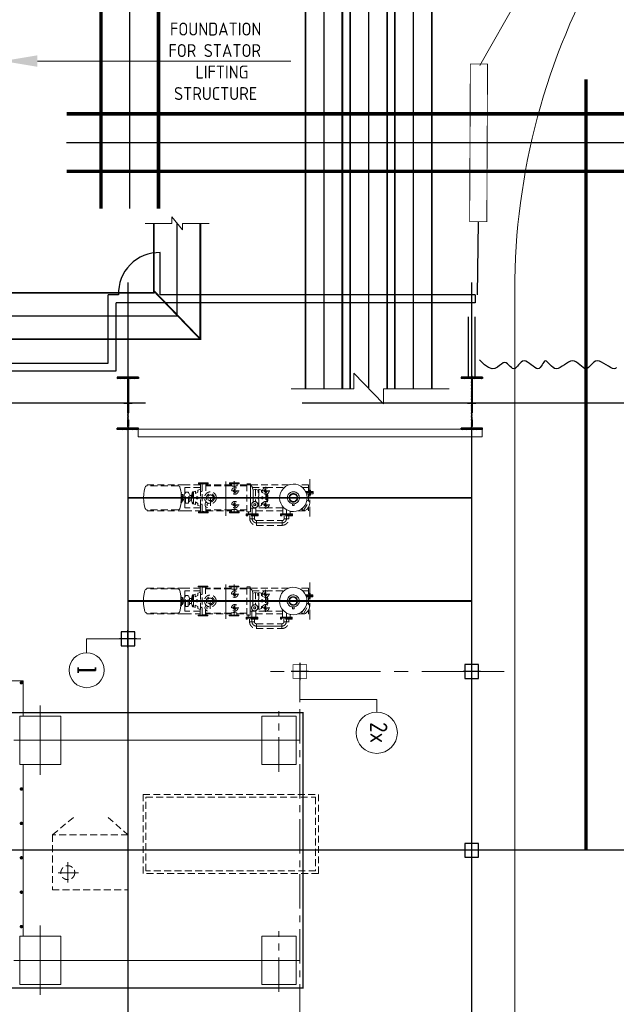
# Model space of a CAD drawing. Extents: x -7650383 to 4934791, y -114316 to 1826789.
# Tile 127 of 256: x 2141935 to 2159290, y 6158 to 34790. Entities that reach past the tile are written whole.
import ezdxf
from ezdxf.enums import TextEntityAlignment as Align

# ---------------------------------------------------------------- set-up
doc = ezdxf.new("R2010")
doc.units = 0
doc.header["$LTSCALE"] = 800
doc.header["$MEASUREMENT"] = 0
doc.set_wipeout_variables(frame=1)
for name, pattern in [('0', [0]), ('CENTER', [2, 1.25, -0.25, 0.25, -0.25]), ('CENTER2', [1.125, 0.75, -0.125, 0.125, -0.125]), ('CONTINOUS', [0]), ('GTCHAIN', [24, 16, -3.2, 1.6, -3.2]), ('GTDASH', [12, 8, -4]), ('GTDOT', [6, 1.6, -4.4]), ('HIDDEN', [0.375, 0.25, -0.125])]:
    doc.linetypes.add(name, pattern=pattern)
doc.layers.get('0').update_dxf_attribs({"linetype": 'CONTINUOUS'})
for name, color, linetype in [('0-7-COL', 2, 'CENTER'), ('Aux_col', 7, 'CONTINUOUS'), ('CENTER', 2, 'CENTER'), ('CL', 2, 'CENTER2'), ('COL', 1, 'CENTER'), ('DIM', 4, 'CONTINUOUS'), ('EQUPT', 4, '0'), ('fencing', 6, 'CONTINUOUS'), ('GRID', 8, 'CENTER'), ('HATCH', 9, 'CONTINUOUS'), ('KEY PLAN', 251, 'CONTINUOUS'), ('MECH_EQ', 8, 'HIDDEN'), ('PIPE', 1, 'CONTINUOUS'), ('TEXT', 3, 'CONTINUOUS'), ('WALL', 6, 'CONTINUOUS')]:
    doc.layers.add(name, color=color, linetype=linetype)
doc.layers.add('EQPT', color=8, linetype='HIDDEN', lineweight=9)
doc.styles.add('ROMANC', font='romanc')
doc.styles.add('ROMANS', font='ISO9.shx', dxfattribs={"width": 0.8})
doc.linetypes.add('FENCELINE2', pattern='A,0.25,-0.1,[132,ltypeshp.shx,S=0.1,R=0,X=-0.1,Y=0],-0.1,1', length=1.45)

# ---------------------------------------------------------------- blocks, each defined once
blk = doc.blocks.new('A$C3C7577A7')
at = {"layer": 'Aux_col'}
for p, q in [((12200, 13200), (11800, 13200)), ((11800, 13200), (11800, 12800)), ((12000, 13250), (12000, 12750)), ((12200, 12800), (12200, 13200)), ((11750, 13000), (12250, 13000)), ((11800, 12800), (12200, 12800)), ((12000, 8050), (12000, 7550)), ((17000, 7550), (17000, 8050)), ((11750, 7800), (12250, 7800)), ((12200, 8000), (11800, 8000)), ((11800, 8000), (11800, 7600)), ((12200, 7600), (12200, 8000)), ((16750, 7800), (17250, 7800)), ((11800, 7600), (12200, 7600)), ((22200, 7050), (21800, 7050)), ((21800, 7050), (21800, 6650)), ((22000, 7100), (22000, 6600)), ((22200, 6650), (22200, 7050)), ((21750, 6850), (22250, 6850)), ((21800, 6650), (22200, 6650))]:
    blk.add_line(p, q, dxfattribs=at)
at = {"layer": 'Aux_col', "const_width": 20, "flags": 128}
blk.add_lwpolyline([(16800, 8000), (17200, 8000), (17200, 7600), (16800, 7600)], close=True, dxfattribs=at)
blk = doc.blocks.new('A$C41E52089')
at = {"layer": 'COL'}
h = blk.add_hatch(dxfattribs=at)
h.set_pattern_fill('ANSI31', color=256, scale=100, style=0)
h.paths.add_polyline_path([(310, -720), (0, -720), (0, -760), (310, -760)])
h.paths.add_polyline_path([(0, -720), (-310, -720), (-310, -760), (0, -760)])
h.paths.add_polyline_path([(0, 0), (-13, 0), (-13, -720), (0, -720)])
h.paths.add_polyline_path([(0, 720), (-13, 720), (-13, 0), (0, 0)])
h.paths.add_polyline_path([(12, 0), (0, 0), (0, -720), (12, -720)])
h.paths.add_polyline_path([(12, 720), (0, 720), (0, 0), (12, 0)])
h.paths.add_polyline_path([(310, 760), (0, 760), (0, 720), (12, 720), (310, 720)])
h.paths.add_polyline_path([(0, 760), (-310, 760), (-310, 720), (0, 720)])
for p, q in [((-310, 760), (310, 760)), ((-310, 760), (-310, 720)), ((-310, 720), (310, 720)), ((-13, -720), (-13, 720)), ((12, -720), (12, 720)), ((310, 760), (310, 720)), ((-310, -720), (310, -720)), ((-310, -760), (-310, -720)), ((-310, -760), (310, -760)), ((310, -760), (310, -720))]:
    blk.add_line(p, q, dxfattribs=at)
at = {"layer": 'COL', "color": 2}
for p, q in [((0, -800), (0, 800)), ((123, 0), (-123, 0))]:
    blk.add_line(p, q, dxfattribs=at)
blk = doc.blocks.new('new block')
at = {"layer": 'EQPT'}
for p, q in [((16080, 77738), (15341, 77738)), ((15341, 77598), (15341, 77738)), ((16080, 77598), (15341, 77598)), ((16080, 77598), (16080, 77738)), ((16080, 77598), (16080, 77738)), ((14714, 77309), (14555, 77032)), ((14872, 77311), (14567, 77311)), ((14567, 77311), (14567, 77231)), ((14692, 77307), (14673, 77307)), ((14710, 77301), (14692, 77307)), ((14766, 77279), (14714, 77309)), ((14927, 77327), (14851, 77303)), ((15004, 77336), (14927, 77327)), ((15080, 77330), (15004, 77336)), ((15039, 77436), (15039, 77465)), ((15039, 77465), (15382, 77465)), ((15382, 77436), (15039, 77436)), ((15153, 77310), (15080, 77330)), ((15140, 77465), (15140, 77545)), ((15281, 77545), (15140, 77545)), ((15223, 77275), (15153, 77310)), ((15281, 77465), (15281, 77545)), ((16101, 77311), (15320, 77311)), ((15382, 77465), (15382, 77436)), ((16039, 77436), (16039, 77465)), ((16039, 77465), (16382, 77465)), ((16382, 77436), (16039, 77436)), ((16140, 77545), (16280, 77545)), ((16140, 77465), (16140, 77545)), ((16280, 77465), (16280, 77545)), ((16320, 77346), (16361, 77346)), ((16361, 77346), (16361, 76526)), ((16647, 77311), (16361, 77311)), ((16382, 77465), (16382, 77436)), ((17547, 77311), (16815, 77311)), ((17564, 77342), (17561, 77342)), ((17561, 77190), (17561, 77342)), ((17582, 77340), (17564, 77342)), ((17588, 77340), (17582, 77340)), ((17606, 77337), (17588, 77340)), ((17631, 77336), (17606, 77337)), ((17657, 77337), (17631, 77336)), ((17661, 77338), (17657, 77337)), ((17661, 76534), (17661, 77338)), ((18167, 77311), (17715, 77311)), ((19266, 77311), (18167, 77311)), ((19266, 77286), (19266, 77311)), ((14539, 77130), (14534, 77089)), ((14534, 77089), (14536, 77070)), ((14536, 77070), (14545, 77053)), ((14551, 77171), (14539, 77130)), ((14545, 77053), (14560, 77041)), ((14552, 77172), (14551, 77171)), ((14570, 77208), (14552, 77172)), ((14555, 77032), (14606, 77002)), ((14567, 77231), (14585, 77231)), ((14567, 77231), (14567, 77202)), ((14567, 77025), (14567, 76842)), ((14593, 77242), (14570, 77208)), ((14622, 77273), (14593, 77243)), ((14593, 77243), (14593, 77242)), ((14606, 77002), (14624, 77032)), ((14637, 77078), (14617, 77005)), ((14655, 77299), (14622, 77273)), ((14672, 77148), (14637, 77078)), ((14673, 77307), (14655, 77299)), ((14720, 77211), (14672, 77148)), ((14781, 77263), (14720, 77211)), ((14734, 77223), (14766, 77279)), ((14738, 77231), (14742, 77231)), ((14851, 77303), (14781, 77263)), ((14863, 77030), (14850, 77006)), ((14880, 77052), (14863, 77030)), ((14900, 77071), (14880, 77052)), ((14923, 77087), (14900, 77071)), ((14926, 77028), (14915, 77016)), ((14948, 77099), (14923, 77087)), ((14939, 77039), (14926, 77028)), ((14948, 77026), (14936, 77017)), ((14954, 77047), (14939, 77039)), ((14975, 77107), (14948, 77099)), ((14961, 77034), (14948, 77026)), ((14969, 77054), (14954, 77047)), ((14974, 77040), (14961, 77034)), ((14985, 77058), (14969, 77054)), ((14988, 77044), (14974, 77040)), ((15003, 77111), (14975, 77107)), ((14985, 77111), (14985, 77161)), ((14985, 77161), (15035, 77161)), ((15010, 77111), (14985, 77111)), ((15002, 77061), (14985, 77058)), ((15003, 77046), (14988, 77044)), ((15018, 77061), (15002, 77061)), ((15030, 77110), (15003, 77111)), ((15017, 77046), (15003, 77046)), ((15035, 77111), (15011, 77111)), ((15031, 77044), (15017, 77046)), ((15034, 77059), (15018, 77061)), ((15056, 77105), (15030, 77110)), ((15044, 77040), (15031, 77044)), ((15049, 77055), (15034, 77059)), ((15035, 77161), (15035, 77111)), ((15057, 77035), (15044, 77040)), ((15064, 77049), (15049, 77055)), ((15081, 77096), (15056, 77105)), ((15070, 77029), (15057, 77035)), ((15078, 77041), (15064, 77049)), ((15081, 77020), (15070, 77029)), ((15091, 77032), (15078, 77041)), ((15105, 77083), (15081, 77096)), ((15103, 77020), (15091, 77032)), ((15127, 77067), (15105, 77083)), ((15146, 77047), (15127, 77067)), ((15162, 77023), (15146, 77047)), ((15174, 76998), (15162, 77023)), ((15286, 77226), (15223, 77275)), ((15338, 77165), (15286, 77226)), ((15320, 77231), (15808, 77231)), ((15377, 77095), (15338, 77165)), ((15402, 77020), (15377, 77095)), ((15693, 77136), (15932, 77136)), ((15765, 77054), (15752, 77006)), ((15782, 77045), (15782, 76824)), ((15812, 77255), (15812, 77016)), ((15815, 77231), (16101, 77231)), ((15876, 77066), (15936, 77098)), ((15903, 77111), (15911, 77111)), ((15911, 77111), (15936, 77120)), ((15911, 77105), (15911, 77111)), ((15911, 77101), (15911, 77105)), ((15911, 77101), (15911, 77090)), ((15911, 77090), (15911, 77084)), ((15936, 77158), (16011, 77186)), ((15936, 77098), (15936, 77158)), ((16011, 77186), (16011, 76686)), ((16011, 77084), (16037, 77098)), ((16037, 77158), (16047, 77161)), ((16037, 77098), (16037, 77158)), ((16262, 77236), (16101, 77236)), ((16101, 77236), (16103, 77220)), ((16112, 77160), (16112, 77111)), ((16112, 77160), (16112, 77111)), ((16112, 76686), (16112, 77050)), ((16112, 76686), (16112, 77050)), ((16189, 77068), (16179, 77061)), ((16182, 77063), (16184, 76985)), ((16262, 76526), (16262, 77300)), ((16361, 77286), (16647, 77286)), ((16592, 77136), (16831, 77136)), ((16711, 77255), (16711, 77016)), ((16815, 77286), (17547, 77286)), ((17681, 77123), (17671, 77121)), ((17699, 77129), (17681, 77123)), ((17702, 77131), (17699, 77129)), ((17711, 77133), (17702, 77131)), ((17711, 76689), (17711, 77182)), ((17715, 77231), (18167, 77231)), ((17786, 77158), (17715, 77184)), ((17786, 77158), (17786, 77098)), ((17786, 77098), (17861, 77058)), ((17861, 77058), (17861, 77130)), ((17912, 77111), (17861, 77130)), ((17942, 77111), (17912, 77111)), ((17912, 77105), (17912, 77111)), ((17912, 77101), (17912, 77105)), ((17912, 77090), (17912, 77101)), ((17912, 77081), (17912, 77090)), ((17912, 77065), (17912, 77081)), ((17912, 77053), (17912, 77065)), ((17912, 77032), (17912, 77053)), ((17912, 77018), (17912, 77032)), ((17942, 76761), (17942, 77111)), ((17942, 77111), (17972, 77006)), ((18066, 77061), (18026, 77046)), ((18026, 77046), (18026, 76826)), ((18107, 77096), (18066, 77096)), ((18066, 77096), (18066, 76776)), ((18107, 77096), (18146, 77096)), ((18146, 77096), (18146, 76776)), ((18186, 77046), (18146, 77061)), ((18167, 77231), (18167, 77053)), ((18186, 76826), (18186, 77046)), ((18257, 77036), (18227, 77036)), ((18227, 77036), (18227, 76986)), ((18276, 77076), (18257, 77076)), ((18257, 77076), (18257, 76796)), ((18276, 77076), (18286, 77142)), ((18276, 77073), (18276, 77076)), ((18276, 77071), (18276, 77073)), ((18276, 77066), (18276, 77071)), ((18276, 77017), (18286, 77068)), ((18276, 77057), (18276, 77066)), ((18276, 77052), (18276, 77057)), ((18276, 77052), (18276, 77042)), ((18276, 77042), (18276, 77035)), ((18276, 77035), (18276, 77025)), ((18276, 77025), (18276, 77017)), ((18309, 77243), (18286, 77142)), ((18318, 77260), (18309, 77243)), ((18331, 77274), (18318, 77260)), ((18348, 77283), (18331, 77274)), ((18366, 77286), (18348, 77283)), ((18366, 77286), (19266, 77286)), ((19266, 77286), (19285, 77283)), ((19285, 77283), (19302, 77274)), ((19302, 77274), (19315, 77260)), ((19315, 77260), (19323, 77243)), ((19323, 77243), (19347, 77142)), ((19347, 77142), (19362, 77039)), ((19362, 77038), (19367, 76936)), ((14617, 77005), (14611, 76930)), ((14611, 76930), (14619, 76852)), ((14619, 76852), (14644, 76777)), ((14644, 76777), (14683, 76706)), ((14837, 76955), (14836, 76928)), ((14836, 76928), (14839, 76901)), ((14841, 76981), (14837, 76955)), ((14839, 76901), (14847, 76874)), ((14850, 77006), (14841, 76981)), ((14841, 76981), (14841, 76981)), ((14841, 76981), (14841, 76981)), ((14841, 76981), (14841, 76981)), ((14841, 76981), (14841, 76981)), ((14841, 76981), (14841, 76981)), ((14841, 76981), (14841, 76981)), ((14841, 76981), (14841, 76981)), ((14841, 76981), (14841, 76981)), ((14841, 76981), (14841, 76981)), ((14847, 76874), (14859, 76848)), ((14859, 76848), (14875, 76825)), ((14875, 76825), (14894, 76805)), ((14888, 76959), (14886, 76943)), ((14886, 76943), (14886, 76927)), ((14886, 76927), (14888, 76911)), ((14892, 76975), (14888, 76959)), ((14888, 76911), (14893, 76894)), ((14897, 76989), (14892, 76975)), ((14892, 76975), (14892, 76975)), ((14892, 76975), (14892, 76975)), ((14892, 76975), (14892, 76975)), ((14892, 76975), (14892, 76975)), ((14892, 76975), (14892, 76975)), ((14892, 76975), (14892, 76975)), ((14892, 76975), (14892, 76975)), ((14892, 76975), (14892, 76975)), ((14892, 76975), (14892, 76975)), ((14892, 76975), (14892, 76975)), ((14893, 76894), (14899, 76879)), ((14894, 76805), (14916, 76788)), ((14905, 77003), (14897, 76989)), ((14899, 76879), (14908, 76865)), ((14902, 76956), (14901, 76942)), ((14901, 76942), (14901, 76928)), ((14901, 76928), (14903, 76914)), ((14906, 76970), (14902, 76956)), ((14903, 76914), (14907, 76900)), ((14915, 77016), (14905, 77003)), ((14911, 76983), (14906, 76970)), ((14907, 76900), (14912, 76886)), ((14908, 76865), (14918, 76852)), ((14918, 76995), (14911, 76983)), ((14912, 76886), (14920, 76873)), ((14916, 76788), (14940, 76776)), ((14926, 77007), (14918, 76995)), ((14918, 76852), (14930, 76840)), ((14920, 76873), (14929, 76862)), ((14936, 77017), (14926, 77007)), ((14929, 76862), (14940, 76852)), ((14930, 76840), (14943, 76831)), ((14940, 76852), (14951, 76843)), ((14940, 76776), (14965, 76767)), ((14943, 76831), (14957, 76823)), ((14951, 76843), (14964, 76836)), ((14957, 76823), (14972, 76817)), ((14964, 76836), (14976, 76831)), ((14965, 76767), (14991, 76762)), ((14972, 76817), (14987, 76813)), ((14976, 76831), (14990, 76828)), ((14987, 76813), (15003, 76811)), ((14990, 76828), (15004, 76826)), ((14991, 76762), (15018, 76761)), ((15003, 76811), (15019, 76811)), ((15004, 76826), (15018, 76826)), ((15018, 76826), (15033, 76828)), ((15018, 76761), (15046, 76764)), ((15019, 76811), (15036, 76813)), ((15033, 76828), (15047, 76832)), ((15036, 76813), (15052, 76818)), ((15046, 76764), (15073, 76772)), ((15047, 76832), (15060, 76838)), ((15052, 76818), (15067, 76825)), ((15060, 76838), (15073, 76845)), ((15067, 76825), (15082, 76833)), ((15073, 76845), (15085, 76855)), ((15073, 76772), (15098, 76784)), ((15092, 77010), (15081, 77020)), ((15082, 76833), (15095, 76843)), ((15085, 76855), (15095, 76865)), ((15101, 76998), (15092, 77010)), ((15095, 76865), (15103, 76877)), ((15095, 76843), (15106, 76855)), ((15098, 76784), (15121, 76800)), ((15108, 76986), (15101, 76998)), ((15113, 77007), (15103, 77020)), ((15103, 76877), (15110, 76889)), ((15106, 76855), (15116, 76869)), ((15114, 76972), (15108, 76986)), ((15110, 76889), (15115, 76902)), ((15122, 76993), (15113, 77007)), ((15118, 76958), (15114, 76972)), ((15115, 76902), (15119, 76915)), ((15115, 76902), (15115, 76902)), ((15115, 76902), (15115, 76902)), ((15115, 76902), (15115, 76902)), ((15115, 76902), (15115, 76902)), ((15115, 76902), (15115, 76902)), ((15115, 76902), (15115, 76902)), ((15115, 76902), (15115, 76902)), ((15115, 76902), (15115, 76902)), ((15115, 76902), (15115, 76902)), ((15115, 76902), (15115, 76902)), ((15115, 76902), (15115, 76902)), ((15115, 76902), (15115, 76902)), ((15115, 76902), (15115, 76902)), ((15115, 76902), (15115, 76902)), ((15115, 76902), (15115, 76902)), ((15115, 76902), (15115, 76902)), ((15115, 76902), (15115, 76902)), ((15115, 76902), (15115, 76902)), ((15115, 76902), (15115, 76902)), ((15115, 76902), (15115, 76902)), ((15115, 76902), (15115, 76902)), ((15115, 76902), (15115, 76902)), ((15116, 76869), (15124, 76883)), ((15120, 76944), (15118, 76958)), ((15119, 76915), (15120, 76929)), ((15120, 76929), (15120, 76944)), ((15121, 76800), (15141, 76820)), ((15128, 76977), (15122, 76993)), ((15124, 76883), (15129, 76897)), ((15133, 76961), (15128, 76977)), ((15129, 76897), (15133, 76912)), ((15129, 76897), (15129, 76897)), ((15129, 76897), (15129, 76897)), ((15129, 76897), (15129, 76897)), ((15129, 76897), (15129, 76897)), ((15129, 76897), (15129, 76897)), ((15129, 76897), (15129, 76897)), ((15129, 76897), (15129, 76897)), ((15129, 76897), (15129, 76897)), ((15129, 76897), (15129, 76897)), ((15129, 76897), (15129, 76897)), ((15135, 76945), (15133, 76961)), ((15133, 76912), (15135, 76928)), ((15135, 76928), (15135, 76945)), ((15141, 76820), (15158, 76842)), ((15158, 76842), (15171, 76866)), ((15171, 76866), (15179, 76891)), ((15182, 76971), (15174, 76998)), ((15179, 76891), (15184, 76917)), ((15179, 76891), (15179, 76891)), ((15179, 76891), (15179, 76891)), ((15179, 76891), (15179, 76891)), ((15179, 76891), (15179, 76891)), ((15179, 76891), (15179, 76891)), ((15179, 76891), (15179, 76891)), ((15179, 76891), (15179, 76891)), ((15179, 76891), (15179, 76891)), ((15179, 76891), (15179, 76891)), ((15185, 76944), (15182, 76971)), ((15184, 76917), (15185, 76944)), ((15349, 76723), (15384, 76793)), ((15384, 76793), (15404, 76866)), ((15410, 76942), (15402, 77020)), ((15404, 76866), (15410, 76942)), ((15404, 76866), (15404, 76866)), ((15404, 76866), (15404, 76866)), ((15404, 76866), (15404, 76866)), ((15404, 76866), (15404, 76866)), ((15404, 76866), (15404, 76866)), ((15404, 76866), (15404, 76866)), ((15404, 76866), (15404, 76866)), ((15404, 76866), (15404, 76866)), ((15404, 76866), (15404, 76866)), ((15404, 76866), (15404, 76866)), ((15404, 76866), (15404, 76866)), ((15404, 76866), (15404, 76866)), ((15404, 76866), (15404, 76866)), ((15404, 76866), (15404, 76866)), ((15404, 76866), (15404, 76866)), ((15404, 76866), (15404, 76866)), ((15693, 76736), (15932, 76736)), ((15752, 77006), (15752, 76866)), ((15752, 76866), (15766, 76816)), ((15812, 76991), (15812, 76978)), ((15812, 76978), (15812, 76894)), ((15812, 76894), (15812, 76880)), ((15812, 76880), (15812, 76854)), ((15812, 76616), (15812, 76856)), ((15812, 76854), (15812, 76840)), ((15936, 76774), (15882, 76803)), ((15898, 76966), (15932, 76966)), ((15898, 76936), (15898, 76966)), ((15898, 76906), (15898, 76936)), ((15932, 76906), (15898, 76906)), ((15907, 76761), (15911, 76761)), ((15911, 76966), (15911, 76906)), ((15911, 76782), (15911, 76771)), ((15911, 76771), (15911, 76767)), ((15911, 76766), (15911, 76761)), ((15911, 76761), (15936, 76751)), ((15932, 76966), (15932, 76906)), ((15936, 76714), (15936, 76774)), ((16032, 76966), (16011, 76966)), ((16011, 76906), (16032, 76906)), ((16037, 76774), (16011, 76787)), ((16032, 76906), (16032, 76966)), ((16037, 76714), (16037, 76774)), ((16184, 76985), (16183, 76974)), ((16183, 76974), (16183, 76936)), ((16183, 76936), (16183, 76898)), ((16183, 76898), (16184, 76886)), ((16184, 76886), (16183, 76862)), ((16183, 76862), (16184, 76839)), ((16184, 76839), (16183, 76827)), ((16183, 76827), (16184, 76797)), ((16184, 76797), (16184, 76795)), ((16184, 76795), (16184, 76768)), ((16184, 76768), (16184, 76762)), ((16184, 76762), (16184, 76746)), ((16184, 76746), (16184, 76735)), ((16184, 76735), (16184, 76729)), ((16592, 76736), (16831, 76736)), ((16711, 76616), (16711, 76856)), ((17561, 76530), (17561, 76838)), ((17671, 76751), (17681, 76749)), ((17681, 76749), (17699, 76743)), ((17699, 76743), (17702, 76741)), ((17702, 76741), (17711, 76739)), ((17861, 76814), (17786, 76774)), ((17786, 76774), (17786, 76714)), ((17791, 76906), (17791, 76966)), ((17791, 76966), (17825, 76966)), ((17825, 76906), (17791, 76906)), ((17825, 76966), (17825, 76936)), ((17825, 76936), (17825, 76906)), ((17861, 76742), (17861, 76814)), ((17861, 76742), (17912, 76761)), ((17912, 76991), (17912, 77018)), ((17912, 76978), (17912, 76991)), ((17912, 76894), (17912, 76978)), ((17912, 76880), (17912, 76894)), ((17912, 76854), (17912, 76880)), ((17912, 76840), (17912, 76854)), ((17912, 76819), (17912, 76840)), ((17912, 76807), (17912, 76819)), ((17912, 76791), (17912, 76807)), ((17912, 76782), (17912, 76791)), ((17912, 76771), (17912, 76782)), ((17912, 76767), (17912, 76771)), ((17912, 76761), (17912, 76766)), ((17942, 76761), (17912, 76761)), ((17972, 76866), (17942, 76761)), ((17972, 76999), (17971, 77001)), ((17971, 77001), (17972, 77001)), ((17972, 76965), (17971, 76963)), ((17971, 76963), (17972, 76960)), ((17972, 76912), (17971, 76909)), ((17971, 76909), (17972, 76906)), ((17972, 76873), (17971, 76871)), ((17971, 76871), (17972, 76871)), ((18026, 77006), (17972, 77006)), ((17972, 77006), (17972, 77003)), ((17972, 77006), (17972, 77001)), ((17972, 76999), (17972, 76965)), ((17972, 76996), (17972, 76971)), ((17972, 76912), (17972, 76960)), ((17972, 76954), (17972, 76918)), ((17972, 76873), (17972, 76906)), ((17972, 76901), (17972, 76875)), ((17972, 76871), (17972, 76866)), ((17972, 76868), (17972, 76866)), ((17972, 76866), (18026, 76866)), ((18026, 76826), (18066, 76811)), ((18066, 76776), (18107, 76776)), ((18146, 76776), (18107, 76776)), ((18146, 76811), (18186, 76826)), ((18167, 76818), (18167, 76641)), ((18186, 76986), (18236, 76986)), ((18186, 76886), (18236, 76886)), ((18227, 76886), (18227, 76836)), ((18227, 76836), (18257, 76836)), ((18257, 76996), (18236, 76996)), ((18236, 76996), (18236, 76876)), ((18236, 76876), (18257, 76876)), ((18257, 76796), (18276, 76796)), ((18276, 77017), (18276, 77006)), ((18276, 77006), (18276, 76993)), ((18276, 76993), (18276, 76983)), ((18276, 76983), (18276, 76978)), ((18276, 76978), (18276, 76972)), ((18276, 76972), (18276, 76966)), ((18276, 76966), (18276, 76960)), ((18276, 76960), (18276, 76945)), ((18276, 76945), (18276, 76936)), ((18276, 76936), (18276, 76926)), ((18276, 76912), (18276, 76926)), ((18276, 76906), (18276, 76912)), ((18276, 76906), (18276, 76900)), ((18276, 76900), (18276, 76894)), ((18276, 76894), (18276, 76888)), ((18276, 76888), (18276, 76877)), ((18276, 76877), (18276, 76866)), ((18276, 76866), (18276, 76858)), ((18276, 76858), (18276, 76847)), ((18276, 76847), (18276, 76837)), ((18276, 76837), (18276, 76829)), ((18276, 76829), (18276, 76821)), ((18276, 76821), (18276, 76815)), ((18276, 76815), (18276, 76805)), ((18276, 76805), (18276, 76801)), ((18276, 76801), (18276, 76799)), ((18276, 76799), (18276, 76796)), ((18276, 76796), (18286, 76730)), ((19362, 76832), (19347, 76730)), ((19367, 76936), (19362, 76834)), ((19362, 76834), (19362, 76832)), ((14567, 76730), (14567, 76641)), ((14742, 76641), (14567, 76641)), ((14567, 76641), (14567, 76561)), ((14567, 76561), (14872, 76561)), ((14683, 76706), (14735, 76646)), ((14735, 76646), (14798, 76597)), ((14798, 76597), (14868, 76562)), ((14868, 76562), (14941, 76542)), ((14941, 76542), (15017, 76536)), ((15017, 76536), (15094, 76545)), ((15094, 76545), (15170, 76569)), ((15149, 76561), (16262, 76561)), ((15170, 76569), (15240, 76608)), ((15240, 76608), (15301, 76661)), ((15812, 76641), (15279, 76641)), ((15301, 76661), (15349, 76723)), ((16202, 76641), (15819, 76641)), ((16011, 76686), (15936, 76714)), ((16037, 76714), (16112, 76686)), ((16185, 76713), (16112, 76686)), ((16184, 76729), (16184, 76719)), ((16184, 76719), (16184, 76718)), ((16184, 76718), (16184, 76714)), ((16205, 76629), (16184, 76714)), ((16184, 76714), (16185, 76713)), ((16213, 76612), (16205, 76629)), ((16226, 76598), (16213, 76612)), ((16243, 76589), (16226, 76598)), ((16262, 76586), (16243, 76589)), ((16361, 76526), (16262, 76526)), ((16361, 76586), (16647, 76586)), ((16361, 76561), (16647, 76561)), ((16815, 76586), (17547, 76586)), ((16815, 76561), (17547, 76561)), ((17561, 76530), (17564, 76530)), ((17564, 76530), (17582, 76532)), ((17582, 76532), (17588, 76532)), ((17588, 76532), (17606, 76534)), ((17606, 76534), (17631, 76536)), ((17631, 76536), (17657, 76534)), ((17657, 76534), (17661, 76534)), ((17786, 76714), (17715, 76687)), ((17715, 76641), (18167, 76641)), ((17715, 76561), (18167, 76561)), ((18167, 76561), (19266, 76561)), ((18309, 76629), (18286, 76730)), ((18318, 76612), (18309, 76629)), ((18331, 76598), (18318, 76612)), ((18348, 76589), (18331, 76598)), ((18366, 76586), (18348, 76589)), ((18366, 76586), (19266, 76586)), ((19285, 76589), (19266, 76586)), ((19266, 76561), (19266, 76586)), ((19302, 76598), (19285, 76589)), ((19315, 76612), (19302, 76598)), ((19323, 76629), (19315, 76612)), ((19347, 76730), (19323, 76629))]:
    blk.add_line(p, q, dxfattribs=at)
at = {"layer": 'EQPT', "linetype": 'CENTER2', "ltscale": 4}
for p, q in [((16080, 77668), (15341, 77668)), ((15210, 77282), (15210, 77545)), ((16211, 77241), (16211, 77545)), ((14363, 76936), (19487, 76936))]:
    blk.add_line(p, q, dxfattribs=at)
at = {"layer": 'EQPT', "linetype": 'GTDASH'}
for p, q in [((15039, 77436), (15039, 77407)), ((15382, 77436), (15039, 77436)), ((15039, 77407), (15382, 77407)), ((15101, 77324), (15101, 77407)), ((15320, 77189), (15320, 77407)), ((15382, 77407), (15382, 77436)), ((16039, 77436), (16039, 77407)), ((16382, 77436), (16039, 77436)), ((16039, 77407), (16382, 77407)), ((16101, 77407), (16101, 77236)), ((16320, 77334), (16320, 77407)), ((16382, 77407), (16382, 77436)), ((16592, 77346), (16592, 77371)), ((16592, 77371), (16871, 77371)), ((16871, 77346), (16592, 77346)), ((16647, 77286), (16647, 77346)), ((16815, 77346), (16815, 77286)), ((16871, 77371), (16871, 77346)), ((17492, 77371), (17771, 77371)), ((17492, 77371), (17492, 77346)), ((17771, 77346), (17492, 77346)), ((17547, 77286), (17547, 77346)), ((17715, 77346), (17715, 77184)), ((17771, 77371), (17771, 77346)), ((16044, 77154), (16043, 77142)), ((16043, 77142), (16043, 77131)), ((16043, 77131), (16044, 77119)), ((16047, 77165), (16044, 77154)), ((16044, 77119), (16047, 77108)), ((16052, 77176), (16047, 77165)), ((16047, 77108), (16051, 77098)), ((16047, 77108), (16047, 77108)), ((16047, 77108), (16047, 77108)), ((16047, 77108), (16047, 77108)), ((16047, 77108), (16047, 77108)), ((16047, 77108), (16047, 77108)), ((16047, 77108), (16047, 77108)), ((16047, 77108), (16047, 77108)), ((16047, 77108), (16047, 77108)), ((16047, 77108), (16047, 77108)), ((16047, 77108), (16047, 77108)), ((16047, 77108), (16047, 77108)), ((16047, 77108), (16047, 77108)), ((16051, 77098), (16056, 77088)), ((16058, 77187), (16052, 77176)), ((16056, 77088), (16063, 77079)), ((16066, 77196), (16058, 77187)), ((16063, 77079), (16072, 77070)), ((16074, 77204), (16066, 77196)), ((16072, 77070), (16081, 77063)), ((16084, 77211), (16074, 77204)), ((16081, 77063), (16091, 77057)), ((16094, 77216), (16084, 77211)), ((16091, 77057), (16102, 77052)), ((16104, 77221), (16094, 77216)), ((16099, 77136), (16103, 77152)), ((16103, 77120), (16099, 77136)), ((16101, 77236), (16262, 77236)), ((16102, 77052), (16114, 77049)), ((16103, 77152), (16115, 77164)), ((16107, 77116), (16103, 77120)), ((16115, 77223), (16104, 77221)), ((16115, 77108), (16107, 77116)), ((16114, 77049), (16125, 77047)), ((16126, 77225), (16115, 77223)), ((16115, 77164), (16131, 77168)), ((16131, 77103), (16115, 77108)), ((16125, 77047), (16137, 77047)), ((16138, 77225), (16126, 77225)), ((16131, 77168), (16148, 77164)), ((16148, 77108), (16131, 77103)), ((16137, 77047), (16148, 77048)), ((16149, 77223), (16138, 77225)), ((16148, 77164), (16160, 77152)), ((16160, 77120), (16148, 77108)), ((16148, 77048), (16159, 77051)), ((16161, 77220), (16149, 77223)), ((16159, 77051), (16169, 77055)), ((16160, 77152), (16164, 77136)), ((16164, 77136), (16160, 77120)), ((16172, 77215), (16161, 77220)), ((16169, 77055), (16179, 77061)), ((16182, 77209), (16172, 77215)), ((16191, 77202), (16182, 77209)), ((16189, 77068), (16197, 77076)), ((16200, 77193), (16191, 77202)), ((16197, 77076), (16205, 77085)), ((16206, 77184), (16200, 77193)), ((16205, 77085), (16211, 77095)), ((16212, 77174), (16206, 77184)), ((16211, 77095), (16215, 77106)), ((16216, 77163), (16212, 77174)), ((16215, 77106), (16219, 77118)), ((16219, 77152), (16216, 77163)), ((16216, 77163), (16216, 77163)), ((16216, 77163), (16216, 77163)), ((16216, 77163), (16216, 77163)), ((16216, 77163), (16216, 77163)), ((16216, 77163), (16216, 77163)), ((16216, 77163), (16216, 77163)), ((16216, 77163), (16216, 77163)), ((16216, 77163), (16216, 77163)), ((16216, 77163), (16216, 77163)), ((16216, 77163), (16216, 77163)), ((16216, 77163), (16216, 77163)), ((16216, 77163), (16216, 77163)), ((16220, 77141), (16219, 77152)), ((16219, 77118), (16220, 77130)), ((16220, 77130), (16220, 77141)), ((16652, 77284), (16647, 77286)), ((16664, 77282), (16652, 77284)), ((16675, 77281), (16664, 77282)), ((16682, 77279), (16675, 77281)), ((16706, 77275), (16682, 77279)), ((16731, 77274), (16706, 77275)), ((16757, 77275), (16731, 77274)), ((16781, 77279), (16757, 77275)), ((16788, 77281), (16781, 77279)), ((16799, 77282), (16788, 77281)), ((16811, 77284), (16799, 77282)), ((16815, 77286), (16811, 77284)), ((17519, 77221), (17507, 77222)), ((17508, 77164), (17507, 77164)), ((17520, 77152), (17508, 77164)), ((17508, 77108), (17520, 77120)), ((17544, 77208), (17519, 77221)), ((17524, 77136), (17520, 77152)), ((17520, 77120), (17524, 77136)), ((17564, 77188), (17544, 77208)), ((17544, 77064), (17564, 77084)), ((17552, 77284), (17547, 77286)), ((17561, 77282), (17552, 77284)), ((17576, 77163), (17564, 77188)), ((17564, 77084), (17576, 77108)), ((17580, 77136), (17576, 77163)), ((17576, 77108), (17580, 77136)), ((17661, 77121), (17671, 77121)), ((17715, 77184), (17711, 77182)), ((14516, 76816), (14435, 76816)), ((14435, 76816), (14435, 76756)), ((14435, 76756), (14516, 76756)), ((14516, 76710), (14516, 76862)), ((14516, 76862), (14535, 76862)), ((14535, 76862), (14555, 76862)), ((14535, 76710), (14535, 76862)), ((14535, 76862), (14535, 76710)), ((14555, 76862), (14555, 76710)), ((14630, 76816), (14555, 76816)), ((14655, 76756), (14555, 76756)), ((17671, 76751), (17661, 76751)), ((14535, 76710), (14516, 76710)), ((14555, 76710), (14535, 76710)), ((16592, 76501), (16592, 76526)), ((16592, 76526), (16871, 76526)), ((16871, 76501), (16592, 76501)), ((16647, 76586), (16652, 76588)), ((16647, 76526), (16647, 76586)), ((16652, 76588), (16664, 76590)), ((16664, 76590), (16675, 76591)), ((16675, 76591), (16682, 76593)), ((16682, 76593), (16706, 76596)), ((16706, 76596), (16731, 76597)), ((16731, 76597), (16757, 76596)), ((16757, 76596), (16781, 76593)), ((16781, 76593), (16788, 76591)), ((16788, 76591), (16799, 76590)), ((16799, 76590), (16811, 76588)), ((16811, 76588), (16815, 76586)), ((16815, 76586), (16815, 76526)), ((16871, 76526), (16871, 76501)), ((17492, 76501), (17492, 76526)), ((17492, 76526), (17771, 76526)), ((17771, 76501), (17492, 76501)), ((17547, 76586), (17552, 76588)), ((17547, 76526), (17547, 76586)), ((17552, 76588), (17561, 76590)), ((17711, 76689), (17715, 76688)), ((17715, 76688), (17715, 76526)), ((17771, 76526), (17771, 76501))]:
    blk.add_line(p, q, dxfattribs=at)
at = {"layer": 'EQPT', "linetype": 'GTDOT'}
for p, q in [((16320, 77346), (16262, 77346)), ((16262, 77346), (16262, 77300)), ((16262, 77286), (16262, 76586)), ((16262, 76561), (16361, 76561))]:
    blk.add_line(p, q, dxfattribs=at)
at = {"layer": 'EQPT', "linetype": 'GTCHAIN'}
for p, q in [((16731, 77286), (16731, 77371)), ((17631, 77346), (17631, 77371)), ((17423, 76936), (17423, 77165)), ((14435, 76786), (14535, 76786)), ((14435, 76786), (14535, 76786)), ((14641, 76786), (14535, 76786)), ((14641, 76786), (14535, 76786)), ((16731, 76619), (16731, 76454)), ((17631, 76526), (17631, 76501))]:
    blk.add_line(p, q, dxfattribs=at)
at = {"layer": 'EQPT'}
for centre, radius in [((15812, 77136), 95.1), ((15812, 77136), 44.3), ((15812, 77136), 39.4), ((16711, 77136), 95.1), ((16711, 77136), 44.3), ((16711, 77136), 39.4), ((17423, 76936), 172), ((17423, 76936), 116), ((15812, 76736), 95.1), ((15812, 76736), 44.3), ((15812, 76736), 39.4), ((16711, 76736), 95.1), ((16711, 76736), 44.3), ((16711, 76736), 39.4), ((17423, 76936), 83)]:
    blk.add_circle(centre, radius, dxfattribs=at)
for centre, radius, start, end in [((15341, 77537), 200, 90.0871, 177.9762), ((15338, 77540), 58.1, 87.9279, 175.3303), ((16080, 77537), 200, 2.0238, 89.9129), ((16083, 77540), 58.1, 4.6697, 92.0721)]:
    blk.add_arc(centre, radius, start, end, dxfattribs=at)
at = {"layer": 'EQPT', "linetype": 'CENTER2', "ltscale": 4}
for centre, start, end in [((15341, 77537), 90.1064, 176.881), ((16080, 77537), 3.119, 89.8936)]:
    blk.add_arc(centre, 130, start, end, dxfattribs=at)

msp = doc.modelspace()

# ---------------------------------------------------------------- linework, layer by layer
at = {"color": 2, "linetype": 'CENTER', "lineweight": 5}
for p, q in [((2147934, 20362.4), (2147934, 21411.2)), ((2147929, 17362.4), (2147929, 18411.2)), ((2149475, 12922.5), (2149475, 14682.4)), ((2149475, 6522.5), (2149475, 8282.4))]:
    msp.add_line(p, q, dxfattribs=at)
at = {"lineweight": 5, "flags": 128}
msp.add_lwpolyline([(2150085, 15585.3), (2150085, 15020.1), (2152320.3, 15020.1), (2152320.3, 14653.9)], dxfattribs=at)
at = {"linetype": 'CONTINOUS', "lineweight": 15}
msp.add_solid([(2142449.9, 33419.9), (2141449.9, 33586.6), (2142449.9, 33753.2)], dxfattribs=at)
at = {"layer": '0-7-COL', "linetype": 'CENTER2', "lineweight": 5, "ltscale": 2, "const_width": 50, "flags": 128}
for points in [[(2145085, 20885.3), (2155085, 20885.3)], [(2145085, 17885.3), (2155085, 17885.3)]]:
    msp.add_lwpolyline(points, dxfattribs=at)
at = {"layer": '0-7-COL', "color": 6, "linetype": 'Continuous', "lineweight": 5}
for centre, radius in [((2143882.4, 15873.9), 508.6), ((2152320.3, 14053.9), 600)]:
    msp.add_circle(centre, radius, dxfattribs=at)
at = {"layer": 'CENTER', "lineweight": 5, "ltscale": 0.5}
for p, q in [((2150379, 21428.2), (2150379, 20345.3)), ((2150379, 18426.8), (2150379, 17343.8))]:
    msp.add_line(p, q, dxfattribs=at)
at = {"layer": 'CL', "lineweight": 5}
for p, q in [((2143335, 10289.8), (2143335, 9701.7)), ((2143049.6, 9985.3), (2143663.7, 9985.3))]:
    msp.add_line(p, q, dxfattribs=at)
at = {"layer": 'DIM', "lineweight": 5}
for points in [[(2143135, 13135.3), (2141935, 13135.3), (2141935, 14535.3), (2143135, 14535.3)], [(2149975, 14535.3), (2148975, 14535.3), (2148975, 13135.3), (2149975, 13135.3)], [(2143135, 8135.3), (2141935, 8135.3), (2141935, 6735.3), (2143135, 6735.3)], [(2149975, 6735.3), (2148975, 6735.3), (2148975, 8135.3), (2149975, 8135.3)]]:
    msp.add_lwpolyline(points, close=True, dxfattribs=at)
at = {"layer": 'EQUPT', "linetype": 'Continuous', "lineweight": 5, "const_width": 40, "flags": 128}
msp.add_lwpolyline([(2118550, 4635.3), (2135870, 4635.3), (2137020, 6635.3), (2150175, 6635.3), (2150175, 14635.3), (2137020, 14635.3), (2135870, 16635.3), (2118550, 16635.3), (2118550, 4635.3)], dxfattribs=at)
at = {"layer": 'fencing', "linetype": 'FENCELINE2', "ltscale": 1500}
msp.add_line((2155267.2, 28915.2, 0), (2155242.6, 26785.3, 0), dxfattribs=at)
at = {"layer": 'GRID', "linetype": 'CENTER', "ltscale": 5000}
for p, q in [((2145085, 27151.1), (2145085, -14821)), ((2155085, -14147.1), (2155085, 27151.1)), ((2168111.3, 23635.3), (2072684.5, 23635.3))]:
    msp.add_line(p, q, dxfattribs=at)
at = {"layer": 'GRID', "linetype": 'CENTER2', "lineweight": 5, "ltscale": 4}
for p, q in [((2145455.1, 16785.3), (2143882.4, 16785.3)), ((2143882.4, 16382.5), (2143882.4, 16785.3)), ((2156031.7, 15835.3), (2149075.3, 15835.3))]:
    msp.add_line(p, q, dxfattribs=at)
at = {"layer": 'GRID', "linetype": 'CENTER', "lineweight": 5}
msp.add_line((2150085, 5744.3), (2150085, 15838), dxfattribs=at)
at = {"layer": 'GRID', "linetype": 'CENTER', "lineweight": 5, "ltscale": 2500}
for p, q in [((2142535, 12830), (2142535, 14850.2)), ((2150086.2, 13835.3), (2141762.4, 13835.3)), ((2142535, 6430), (2142535, 8450.2)), ((2150086.2, 7435.3), (2141762.4, 7435.3))]:
    msp.add_line(p, q, dxfattribs=at)
at = {"layer": 'GRID', "linetype": 'CENTER', "ltscale": 2500}
msp.add_line((2167924.4, 10635.3), (2118014.2, 10635.3), dxfattribs=at)
at = {"layer": 'HATCH', "lineweight": 5, "const_width": 50, "flags": 128}
for points in [[(2142010, 15507.5, 1), (2141960, 15507.5, 1)], [(2142010, 12418.4, 1), (2141960, 12418.4, 1)], [(2142010, 11418.4, 1), (2141960, 11418.4, 1)], [(2142010, 10418.4, 1), (2141960, 10418.4, 1)], [(2142010, 9418.4, 1), (2141960, 9418.4, 1)], [(2142010, 8418.4, 1), (2141960, 8418.4, 1)]]:
    msp.add_lwpolyline(points, format="xyb", close=True, dxfattribs=at)
at = {"layer": 'KEY PLAN', "linetype": 'CONTINOUS', "lineweight": 15}
for p, q in [((2165358.9, 51175.3, 0), (2155319.7, 33454.4, 0)), ((2156335, -12364.2), (2156335, 26915.1))]:
    msp.add_line(p, q, dxfattribs=at)
at = {"layer": 'KEY PLAN', "linetype": 'CENTER2', "ltscale": 5000}
msp.add_line((2145135, 29297.3, 0), (2145135, 37027.5, 0), dxfattribs=at)
for points in [[(2152085, 55211.5), (2152085, 24068)], [(2150785, 54277.5), (2150785, 24054.5)], [(2153385, 54277.5), (2153385, 24068)], [(2143297, 31215.3), (2175584, 31215.3)]]:
    msp.add_lwpolyline(points, dxfattribs=at)
at = {"layer": 'KEY PLAN', "const_width": 50}
for points in [[(2151320, 24054.5), (2151320, 52925.3)], [(2151550.1, 24054.5), (2151550.1, 52925.3)], [(2152620.1, 24054.5), (2152620.1, 52925.3)], [(2152850, 24054.5), (2152850, 52925.3)], [(2153920, 24068), (2153920, 52925.3)], [(2085340.8, 26849.7), (2145839.2, 26849.7), (2145839.2, 28867.7)]]:
    msp.add_lwpolyline(points, dxfattribs=at)
at = {"layer": 'KEY PLAN', "linetype": 'HIDDEN', "ltscale": 5000, "const_width": 100, "elevation": 0}
for points in [[(2144297, 29297.3), (2144297, 37027.5)], [(2145973, 29297.3), (2145973, 37027.5)]]:
    msp.add_lwpolyline(points, dxfattribs=at)
at = {"layer": 'KEY PLAN', "linetype": 'CONTINOUS', "lineweight": 15}
for points in [[(2142449.9, 33586.6), (2149825, 33586.6)], [(2147443.3, 28867.7), (2146669, 28867.7), (2146669, 28681.9), (2146359.3, 29053.6), (2146359.3, 28867.7), (2145585.1, 28867.7)]]:
    msp.add_lwpolyline(points, dxfattribs=at)
at = {"layer": 'KEY PLAN', "const_width": 25, "elevation": 0}
msp.add_lwpolyline([(2155043.8, 33502), (2155543.8, 33502), (2155523.2, 28915.2), (2155023.2, 28915.2)], close=True, dxfattribs=at)
at = {"layer": 'KEY PLAN', "linetype": 'HIDDEN', "ltscale": 5000, "const_width": 100}
for points in [[(2158408.9, 33053.3), (2158408.9, 10635.3)], [(2143297, 32053.3), (2175584, 32053.3)], [(2143297, 30377.3), (2175584, 30377.3)]]:
    msp.add_lwpolyline(points, dxfattribs=at)
at = {"layer": 'KEY PLAN', "linetype": 'CONTINOUS', "lineweight": 15}
msp.add_arc((2175834.9, 26914.7), 19500, 150, 180, dxfattribs=at)
at = {"layer": 'MECH_EQ', "lineweight": 5}
for p, q in [((2142885, 11085.3), (2143508.3, 11594.4)), ((2144506.1, 11594.4), (2145085, 11085.3)), ((2145085, 11085.3), (2142885, 11085.3)), ((2142885, 11085.3), (2142885, 9485.3)), ((2145085, 9485.3), (2145085, 11085.3)), ((2142885, 9485.3), (2145085, 9485.3))]:
    msp.add_line(p, q, dxfattribs=at)
msp.add_lwpolyline([(2145525, 12260.3), (2150625, 12260.3), (2150625, 9960.3), (2145525, 9960.3)], close=True, dxfattribs=at)
at = {"layer": 'MECH_EQ', "color": 9, "linetype": 'HIDDEN', "lineweight": 5}
msp.add_lwpolyline([(2145608.8, 12176.6), (2150541.8, 12176.6), (2150541.8, 10043.6), (2145608.8, 10043.6)], close=True, dxfattribs=at)
at = {"layer": 'MECH_EQ', "lineweight": 5}
msp.add_circle((2143335, 9985.3), 202.7, dxfattribs=at)
at = {"layer": 'PIPE'}
msp.add_lwpolyline([(2159292.4, 24673.8), (2159263.7, 24647.8), (2159226.5, 24637.9), (2159179.5, 24647.8), (2159124.1, 24673.8), (2159062.5, 24710.6), (2158996.9, 24752.7), (2158929.5, 24794.9), (2158862.4, 24831.7), (2158797.9, 24857.7), (2158738.1, 24867.6), (2158684.6, 24857.7), (2158636.8, 24831.7), (2158593.6, 24794.9), (2158553.8, 24752.7), (2158516.3, 24710.6), (2158479.7, 24673.8), (2158443.1, 24647.8), (2158405.2, 24637.9), (2158365.1, 24647.8), (2158322.6, 24673.8), (2158277.7, 24710.6), (2158230.5, 24752.7), (2158180.9, 24794.9), (2158129, 24831.7), (2158074.8, 24857.7), (2158018.4, 24867.6), (2157959.8, 24857.7), (2157899.8, 24831.7), (2157838.9, 24794.9), (2157777.9, 24752.7), (2157717.6, 24710.6), (2157658.5, 24673.8), (2157601.5, 24647.8), (2157547.2, 24637.9), (2157496.3, 24647.8), (2157448.6, 24673.8), (2157404.3, 24710.6), (2157363.2, 24752.7), (2157325.3, 24794.9), (2157290.4, 24831.7), (2157258.5, 24857.7), (2157229.5, 24867.6), (2157203.2, 24857.7), (2157178.6, 24831.7), (2157154.7, 24794.9), (2157130.4, 24752.7), (2157104.6, 24710.6), (2157076.2, 24673.8), (2157044.2, 24647.8), (2157007.4, 24637.9), (2156965.1, 24647.8), (2156918.3, 24673.8), (2156868, 24710.6), (2156815.6, 24752.7), (2156762.3, 24794.9), (2156709.2, 24831.7), (2156657.7, 24857.7), (2156608.9, 24867.6), (2156563.8, 24857.7), (2156522, 24831.7), (2156483.1, 24794.9), (2156446.3, 24752.7), (2156411.1, 24710.6), (2156377, 24673.8), (2156343.2, 24647.8), (2156309.3, 24637.9), (2156274.6, 24647.7), (2156239.1, 24672.9), (2156202.3, 24707.5), (2156164.2, 24745.6), (2156124.6, 24780.9), (2156083.2, 24807.5), (2156039.8, 24819.2), (2155994.3, 24810.1), (2155946.1, 24777.4), (2155892.8, 24730.8), (2155831.5, 24683.8), (2155759.6, 24649.4), (2155674.3, 24640.9), (2155572.7, 24671.4), (2155452.1, 24754.1), (2155309.7, 24902.2)], dxfattribs=at)
at = {"layer": 'WALL'}
for p, q in [((2146023.4, 26785.3), (2146023.4, 28018.1)), ((2144810.2, 26785.3), (2144508.4, 26785.3)), ((2144508.4, 24805.3), (2144508.4, 26785.3)), ((2155185.6, 26785.3), (2146023.4, 26785.3)), ((2155185.6, 26785.3), (2155185.6, 26555.3)), ((2155185.6, 26555.3), (2144738.4, 26555.3)), ((2144738.4, 24575.3), (2144738.4, 26555.3)), ((2154985.6, 24385.3), (2154985.6, 26151.1)), ((2155185.6, 24385.3), (2155185.6, 26151.1)), ((2134437.1, 24805.3), (2144508.4, 24805.3)), ((2134437.1, 24575.3), (2144738.4, 24575.3)), ((2155185.6, 24385.3), (2154985.6, 24385.3))]:
    msp.add_line(p, q, dxfattribs=at)
at = {"layer": 'WALL', "lineweight": 5}
for p, q in [((2155385, 22885.3), (2145097.5, 22885.3)), ((2145385, 22655.5), (2145385, 22885.3)), ((2155385, 22655.5), (2145385, 22655.5)), ((2155385, 22885.3), (2147008, 22885.3)), ((2155385, 22885.3), (2155385, 22655.5)), ((2139275.1, 15560.3), (2142035, 15560.3)), ((2142035, 14535.3), (2142035, 15560.3)), ((2142035, 8135.3), (2142035, 13135.3))]:
    msp.add_line(p, q, dxfattribs=at)
at = {"layer": 'WALL'}
msp.add_arc((2145995.1, 26832.6), 1185.8, 88.62988, 182.28672, dxfattribs=at)

# ---------------------------------------------------------------- block references
at = {"rotation": 180}
msp.add_blockref('A$C3C7577A7', (2167085, 23635.3), dxfattribs=at)
at = {"layer": 'COL', "rotation": 180}
for p in [(2145085, 23635.3), (2145085, 23635.3), (2155085, 23635.3)]:
    msp.add_blockref('A$C41E52089', p, dxfattribs=at)
at = {"layer": 'DIM', "lineweight": 5, "rotation": 180}
for p in [(2164906.8, 97822.6), (2164901.8, 94822.6)]:
    msp.add_blockref('new block', p, dxfattribs=at)

# ---------------------------------------------------------------- texts
at = {"layer": '0-7-COL', "color": 6, "linetype": 'Continuous', "lineweight": 5, "style": 'ROMANS'}
msp.add_text('2x', height=500, rotation=270, dxfattribs=at).set_placement((2152379.4, 14059.8), align=Align.MIDDLE)
at = {"layer": 'KEY PLAN', "linetype": 'CONTINOUS', "lineweight": 15, "insert": (2146195.7, 34704.6), "char_height": 375, "width": 3598.617, "attachment_point": 1, "style": 'ROMANS'}
msp.add_mtext('\\pi111.81;{\\W1;FOUNDATION \\P\\pi67.166;FOR STATOR \\P\\pi852.88;LIFTING  \\P\\pi227.88;STRUCTURE}', dxfattribs=at)
at = {"layer": 'TEXT', "lineweight": 5, "style": 'ROMANC'}
msp.add_text('l', height=500, rotation=270, dxfattribs=at).set_placement((2143888.2, 15873.9), align=Align.MIDDLE)

# ---------------------------------------------------------------- next in the draw order: wipeouts: each hides what was drawn before it
at = {"linetype": 'CONTINOUS', "lineweight": 15}
msp.add_wipeout([(2145598, 23190.6), (2150151.6, 23157.3), (2150151.6, 26483.2), (2145598, 26483.2)], dxfattribs=at).dxf.layer = 'TEXT'

# ---------------------------------------------------------------- next in the draw order: linework, layer by layer
at = {"layer": 'KEY PLAN', "const_width": 50}
for points in [[(2150250, 24054.5), (2150250, 52925.3)], [(2086690.8, 25499.7), (2147189.2, 25499.7), (2147189.2, 28867.7)], [(2147189.2, 25499.7), (2145839.2, 26902.1)]]:
    msp.add_lwpolyline(points, dxfattribs=at)
at = {"layer": 'KEY PLAN', "linetype": 'CENTER2', "ltscale": 5000}
msp.add_lwpolyline([(2086015.8, 26174.7), (2146514.2, 26174.7), (2146514.2, 28867.7)], dxfattribs=at)
at = {"layer": 'KEY PLAN', "linetype": 'CONTINOUS', "lineweight": 15}
msp.add_lwpolyline([(2149831.3, 24054.5), (2151656.7, 24054.5), (2151656.7, 24514.3), (2152513.2, 23621.8), (2152513.2, 24054.5), (2154428.9, 24054.5)], dxfattribs=at)
msp.add_lwpolyline([(2149831.3, 24054.5), (2151656.7, 24054.5), (2151656.7, 24514.3), (2152513.2, 23621.8), (2152513.2, 24054.5), (2154428.9, 24054.5)], dxfattribs=at)

doc.saveas('drawing.dxf')
